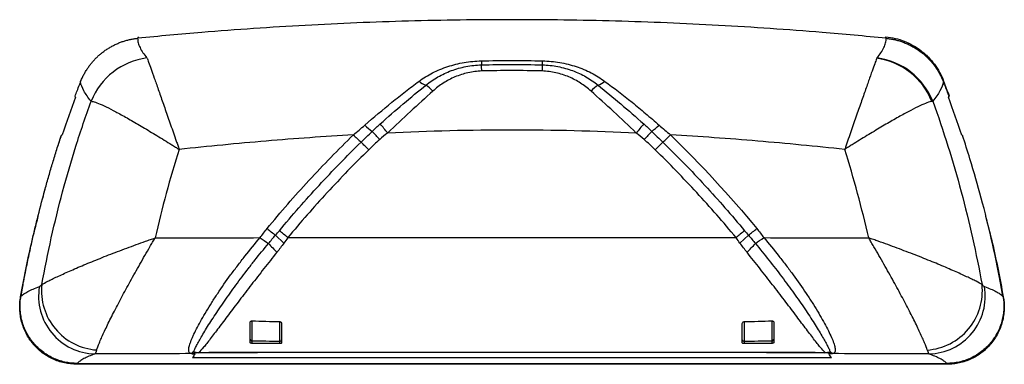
# Paper-space layout '_Top' of a CAD drawing. Header units: millimetres. Extents: x 11 to 183, y -133 to -73.
import ezdxf

# ---------------------------------------------------------------- set-up
doc = ezdxf.new("R2010")
doc.units = ezdxf.units.MM

psp = doc.layouts.new('_Top')

# ---------------------------------------------------------------- linework, layer by layer
at = {"color": 7, "linetype": 'Continuous', "lineweight": 25}
for p, q in [((162.65, -76.16), (162.63, -76.16)), ((172.64, -83.81), (172.63, -83.79)), ((18.01, -94.66), (18.45, -93.19)), ((180.05, -107.19), (180.04, -107.15)), ((55.92, -110.54), (57.39, -111.93)), ((137.08, -111.93), (138.55, -110.54)), ((11.44, -121.18), (11.44, -121.2)), ((183.03, -121.2), (183.03, -121.18)), ((51.78, -129), (56.68, -129.06)), ((137.79, -129.06), (142.69, -129)), ((173.26, -133.08), (21.21, -133.08)), ((21.27, -132.92), (173.21, -132.92))]:
    psp.add_line(p, q, dxfattribs=at)
at = {"color": 8, "linetype": 'Continuous', "lineweight": 25}
for p, q in [((51.78, -129.02), (51.78, -128.98)), ((51.79, -129), (51.79, -129.42)), ((142.69, -129.02), (142.69, -128.98)), ((142.69, -129.42), (142.69, -129)), ((56.68, -129.08), (56.68, -129.04)), ((56.69, -129.47), (56.69, -129.08)), ((137.79, -129.08), (137.79, -129.04)), ((137.79, -129.08), (137.79, -129.47))]:
    psp.add_line(p, q, dxfattribs=at)
at = {"color": 7, "linetype": 'Continuous', "lineweight": 25, "flags": 128}
for points in [[(14.41, -107.22), (14.41, -107.24), (14.41, -107.26)], [(11.38, -121.29), (11.4, -121.26), (11.41, -121.23), (11.44, -121.18)], [(183.03, -121.18), (183.04, -121.21), (183.06, -121.23), (183.09, -121.29)]]:
    psp.add_lwpolyline(points, dxfattribs=at)
at = {"color": 7, "linetype": 'Continuous', "lineweight": 25}
for centre, radius, start, end in [((35, -91.68), 12.18, 97.3433, 158.1423), ((119.88, -78.88), 28.02, 182.5027, 183.931), ((30.56, -83.82), 61.43, 1.8145, 2.813), ((163.91, -83.82), 61.44, 177.1871, 178.1855), ((74.59, -78.88), 28.03, 356.0692, 357.4974), ((159.29, -91.74), 12.21, 21.954, 82.0653), ((159.47, -91.68), 12.18, 21.8531, 82.6569), ((84.05, -79.6), 5.09, 233.119, 248.6061), ((110.42, -79.6), 5.09, 291.3938, 306.8809), ((78.58, -89.81), 6.55, 42.4518, 56.5481), ((115.89, -89.81), 6.55, 123.4518, 137.5481), ((135.63, -81.29), 38.29, 352.4529, 352.6635), ((39.81, -120.16), 45.03, 37.5649, 40.1856), ((154.66, -120.16), 45.03, 139.8143, 142.435), ((86.22, -75.06), 21.93, 227.8967, 232.3086), ((41.14, -122.99), 44.02, 41.4549, 43.9843), ((153.34, -122.99), 44.02, 136.0157, 138.545), ((108.25, -75.06), 21.93, 307.6913, 312.1032), ((98.85, -63.81), 41.39, 224.8833, 227.4513), ((39.99, -127.09), 45.03, 44.312, 46.711), ((154.49, -127.09), 45.03, 133.2889, 135.6879), ((95.62, -63.81), 41.39, 312.5487, 315.1166), ((109.87, -41.1), 87.94, 230.9361, 232.1539), ((-4.3, -185.54), 97.22, 50.0932, 51.2195), ((198.77, -185.54), 97.22, 128.7805, 129.9068), ((84.6, -41.1), 87.94, 307.8461, 309.064), ((105.48, -36.57), 90.92, 234.9223, 236.0401), ((88.99, -36.57), 90.91, 303.9599, 305.0777), ((94.15, -75.86), 53.49, 222.4774, 224.7599), ((100.33, -75.86), 53.49, 315.2401, 317.5226), ((24.59, -121.2), 10.07, 170.3112, 268.6734), ((25.39, -120.24), 10.36, 173.9799, 265.971), ((169.08, -120.25), 10.36, 274.0227, 6.0267), ((169.88, -121.21), 10.06, 271.268, 9.7467), ((51.79, -128.72), 0.3, 180, 269.241), ((51.77, -128.7), 0.284, 183.7518, 272.7451), ((56.69, -128.78), 0.3, 269.3369, 0), ((56.7, -128.76), 0.285, 266.2082, 356.2802), ((137.79, -128.78), 0.3, 180, 270.6654), ((137.77, -128.76), 0.285, 183.7278, 273.7995), ((142.69, -128.72), 0.3, 270.7615, 0), ((142.7, -128.7), 0.283, 267.2502, 356.2401), ((42.69, -127.12), 3.9, 254.469, 267.5925), ((42.67, -128.12), 2.94, 249.5776, 267.435), ((42.71, -130.98), 0.184, 190.48, 204.4722), ((151.8, -128.12), 2.94, 272.565, 290.4225), ((151.77, -130.98), 0.184, 335.5277, 349.5201), ((151.78, -127.12), 3.9, 272.4076, 285.5311), ((-52.46, -101.04), 80.33, 336.4994, 336.6223), ((246.74, -100.79), 80.25, 203.5998, 203.723)]:
    psp.add_arc(centre, radius, start, end, dxfattribs=at)
for points, knots in [([(162.63, -76.16), (158.88, -75.79), (149.06, -74.9), (133.33, -73.82), (115.34, -73.09), (103.3, -72.92), (97.24, -72.92), (91.17, -72.92), (79.13, -73.09), (61.14, -73.82), (45.41, -74.9), (35.59, -75.79), (31.84, -76.16)], [0.677023, 0.677023, 0.677023, 0.677023, 0.7029325, 0.7453707, 0.7878089, 0.8302471, 0.8302471, 0.8302471, 0.8726854, 0.9151236, 0.9575618, 0.9834713, 0.9834713, 0.9834713, 0.9834713]), ([(21.84, -83.79), (21.88, -83.68), (21.97, -83.46), (22.11, -83.14), (22.26, -82.83), (22.41, -82.53), (22.58, -82.23), (22.74, -81.94), (22.92, -81.66), (23.1, -81.38), (23.28, -81.12), (23.47, -80.86), (23.66, -80.61), (23.86, -80.37), (24.06, -80.14), (24.27, -79.92), (24.47, -79.7), (24.68, -79.49), (24.9, -79.29), (25.11, -79.1), (25.32, -78.91), (25.54, -78.73), (25.87, -78.48), (26.31, -78.16), (26.88, -77.8), (27.47, -77.47), (28.07, -77.17), (28.68, -76.92), (29.3, -76.69), (29.93, -76.51), (30.56, -76.36), (31.19, -76.24), (31.61, -76.19), (31.82, -76.16)], [0, 0, 0, 0, 0.026777, 0.053264, 0.079458, 0.10536, 0.130969, 0.156285, 0.181308, 0.206037, 0.230471, 0.254611, 0.278455, 0.302004, 0.325257, 0.348214, 0.370874, 0.393238, 0.415304, 0.437072, 0.458543, 0.479715, 0.500589, 0.552291, 0.603606, 0.654533, 0.70507, 0.755214, 0.804965, 0.854321, 0.90328, 0.95184, 1, 1, 1, 1]), ([(31.82, -76.16), (31.83, -76.29), (31.84, -76.42), (31.87, -76.69), (31.9, -76.82), (32, -77.23), (32.11, -77.51), (32.51, -78.37), (32.91, -78.97), (33.44, -79.6)], [0, 0, 0, 0, 0.125, 0.125, 0.25, 0.25, 0.5, 0.5, 1, 1, 1, 1]), ([(31.94, -75.91), (31.92, -75.94), (31.91, -75.98), (31.9, -76.01), (31.89, -76.04), (31.88, -76.06), (31.87, -76.08), (31.86, -76.1), (31.86, -76.13), (31.85, -76.15), (31.85, -76.15), (31.84, -76.16), (31.84, -76.16)], [0, 0, 0, 0, 0.001001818, 0.001001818, 0.001001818, 0.001639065, 0.001639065, 0.001639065, 0.002276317, 0.002276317, 0.002276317, 0.002415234, 0.002415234, 0.002415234, 0.002415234]), ([(161.02, -79.6), (161.55, -78.97), (161.95, -78.37), (162.36, -77.51), (162.46, -77.23), (162.57, -76.82), (162.6, -76.69), (162.63, -76.42), (162.64, -76.29), (162.65, -76.16)], [0, 0, 0, 0, 0.5, 0.5, 0.75, 0.75, 0.875, 0.875, 1, 1, 1, 1]), ([(162.63, -76.16), (162.62, -76.14), (162.61, -76.12), (162.61, -76.1), (162.6, -76.08), (162.59, -76.06), (162.58, -76.04), (162.57, -75.99), (162.55, -75.95), (162.54, -75.91)], [0, 0, 0, 0, 0.000604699, 0.000604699, 0.000604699, 0.001209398, 0.001209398, 0.001209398, 0.002415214, 0.002415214, 0.002415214, 0.002415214]), ([(162.54, -75.91), (163.66, -76.01), (164.74, -76.27), (166.31, -76.88), (166.82, -77.12), (167.79, -77.67), (168.26, -77.98), (168.92, -78.48), (169.14, -78.66), (169.56, -79.03), (169.76, -79.22), (170.36, -79.82), (170.72, -80.25), (171.38, -81.14), (171.69, -81.61), (172.23, -82.59), (172.46, -83.11), (172.66, -83.63)], [0, 0, 0, 0, 0.25, 0.25, 0.375, 0.375, 0.5, 0.5, 0.5625, 0.5625, 0.625, 0.625, 0.75, 0.75, 0.875, 0.875, 1, 1, 1, 1]), ([(162.65, -76.16), (162.77, -76.18), (163, -76.2), (163.35, -76.26), (163.71, -76.32), (164.06, -76.39), (164.41, -76.47), (164.76, -76.57), (165.11, -76.68), (165.45, -76.79), (165.79, -76.92), (166.14, -77.06), (166.47, -77.21), (166.81, -77.37), (167.14, -77.54), (167.47, -77.73), (167.79, -77.92), (168.11, -78.13), (168.42, -78.34), (168.76, -78.6), (169.14, -78.9), (169.55, -79.26), (169.95, -79.65), (170.35, -80.07), (170.73, -80.51), (171.1, -80.98), (171.45, -81.49), (171.78, -82.02), (172.09, -82.58), (172.38, -83.17), (172.55, -83.58), (172.63, -83.79)], [0, 0, 0, 0, 0.026772, 0.053667, 0.080686, 0.107827, 0.135091, 0.162477, 0.189985, 0.217615, 0.245367, 0.273239, 0.301233, 0.329347, 0.357581, 0.385936, 0.414409, 0.443003, 0.471715, 0.500545, 0.540606, 0.581743, 0.623953, 0.667235, 0.711586, 0.757004, 0.803486, 0.85103, 0.899632, 0.94929, 1, 1, 1, 1]), ([(33.49, -79.64), (33.55, -79.8), (33.63, -80.04), (33.86, -80.67), (34, -81.06), (34.33, -82), (34.52, -82.53), (34.84, -83.42), (34.95, -83.73), (35.18, -84.39), (35.3, -84.74), (35.68, -85.81), (35.95, -86.57), (36.37, -87.78), (36.52, -88.19), (36.81, -89.04), (36.97, -89.48), (37.43, -90.81), (37.75, -91.73), (38.25, -93.15), (38.41, -93.63), (38.66, -94.35), (38.75, -94.59), (38.87, -94.95), (38.92, -95.07), (39, -95.32), (39.04, -95.44), (39.09, -95.56)], [0, 0, 0, 0, 0.125, 0.125, 0.25, 0.25, 0.375, 0.375, 0.4375, 0.4375, 0.5, 0.5, 0.625, 0.625, 0.6875, 0.6875, 0.75, 0.75, 0.875, 0.875, 0.9375, 0.9375, 0.96875, 0.96875, 0.984375, 0.984375, 1, 1, 1, 1]), ([(80.99, -83.68), (81.37, -83.4), (81.76, -83.13), (82.55, -82.64), (82.96, -82.41), (84.21, -81.77), (85.09, -81.41), (86.94, -80.8), (87.89, -80.56), (89.37, -80.31), (89.87, -80.25), (90.87, -80.15), (91.38, -80.12), (91.88, -80.11)], [0, 0, 0, 0, 0.125, 0.125, 0.25, 0.25, 0.5, 0.5, 0.75, 0.75, 0.875, 0.875, 1, 1, 1, 1]), ([(82.19, -84.34), (82.86, -83.81), (83.56, -83.33), (84.67, -82.7), (85.05, -82.5), (85.83, -82.13), (86.24, -81.96), (87.48, -81.51), (88.32, -81.27), (89.64, -81.02), (90.09, -80.95), (91, -80.85), (91.46, -80.82), (91.92, -80.8)], [0, 0, 0, 0, 0.25, 0.25, 0.375, 0.375, 0.5, 0.5, 0.75, 0.75, 0.875, 0.875, 1, 1, 1, 1]), ([(102.55, -80.8), (103.47, -80.83), (104.37, -80.93), (105.7, -81.18), (106.14, -81.29), (107, -81.53), (107.42, -81.66), (108.64, -82.12), (109.42, -82.48), (110.54, -83.11), (110.9, -83.34), (111.61, -83.82), (111.95, -84.07), (112.28, -84.34)], [0, 0, 0, 0, 0.25, 0.25, 0.375, 0.375, 0.5, 0.5, 0.75, 0.75, 0.875, 0.875, 1, 1, 1, 1]), ([(102.59, -80.11), (103.6, -80.13), (104.6, -80.23), (106.08, -80.48), (106.56, -80.58), (107.52, -80.82), (107.99, -80.95), (109.36, -81.4), (110.24, -81.76), (111.93, -82.63), (112.72, -83.12), (113.48, -83.68)], [0, 0, 0, 0, 0.25, 0.25, 0.375, 0.375, 0.5, 0.5, 0.75, 0.75, 1, 1, 1, 1]), ([(160.98, -79.64), (160.92, -79.8), (160.83, -80.04), (160.6, -80.67), (160.46, -81.06), (160.13, -82), (159.94, -82.53), (159.62, -83.42), (159.51, -83.73), (159.28, -84.39), (159.16, -84.74), (158.78, -85.81), (158.52, -86.57), (158.09, -87.78), (157.95, -88.19), (157.65, -89.04), (157.5, -89.48), (157.03, -90.81), (156.71, -91.73), (156.22, -93.15), (156.05, -93.63), (155.8, -94.35), (155.71, -94.59), (155.59, -94.95), (155.55, -95.07), (155.46, -95.32), (155.42, -95.44), (155.38, -95.56)], [0, 0, 0, 0, 0.125, 0.125, 0.25, 0.25, 0.375, 0.375, 0.4375, 0.4375, 0.5, 0.5, 0.625, 0.625, 0.6875, 0.6875, 0.75, 0.75, 0.875, 0.875, 0.9375, 0.9375, 0.96875, 0.96875, 0.984375, 0.984375, 1, 1, 1, 1]), ([(91.97, -81.87), (91.14, -81.9), (90.34, -82), (89.16, -82.26), (88.78, -82.37), (88.02, -82.62), (87.64, -82.76), (86.56, -83.22), (85.88, -83.58), (84.59, -84.41), (83.99, -84.87), (83.41, -85.39)], [0, 0, 0, 0, 0.25, 0.25, 0.375, 0.375, 0.5, 0.5, 0.75, 0.75, 1, 1, 1, 1]), ([(111.06, -85.39), (110.48, -84.87), (109.87, -84.41), (108.59, -83.58), (107.91, -83.22), (106.83, -82.76), (106.46, -82.62), (105.7, -82.37), (105.31, -82.26), (104.14, -82), (103.33, -81.9), (102.5, -81.87)], [0, 0, 0, 0, 0.25, 0.25, 0.5, 0.5, 0.625, 0.625, 0.75, 0.75, 1, 1, 1, 1]), ([(20.9, -86.28), (21.01, -85.96), (21.26, -85.3), (21.52, -84.63), (21.65, -84.28)], [0, 0, 0, 0, 0.466689, 1, 1, 1, 1]), ([(21.83, -83.81), (21.83, -83.79), (21.83, -83.78), (21.83, -83.76), (21.83, -83.75), (21.82, -83.73), (21.82, -83.72), (21.82, -83.69), (21.81, -83.66), (21.81, -83.63)], [0, 0, 0, 0, 0.000604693, 0.000604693, 0.000604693, 0.001209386, 0.001209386, 0.001209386, 0.002406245, 0.002406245, 0.002406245, 0.002406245]), ([(23.69, -87.14), (23.17, -86.5), (22.75, -85.91), (22.13, -84.79), (21.93, -84.27), (21.84, -83.79)], [0, 0, 0, 0, 0.5, 0.5, 1, 1, 1, 1]), ([(71.52, -91.33), (73.08, -89.95), (74.67, -88.62), (77.05, -86.7), (77.84, -86.07), (79.42, -84.85), (80.21, -84.26), (80.99, -83.68)], [0, 0, 0, 0, 0.5, 0.5, 0.75, 0.75, 1, 1, 1, 1]), ([(113.48, -83.68), (115.04, -84.84), (116.63, -86.05), (119.01, -87.97), (119.8, -88.63), (121.38, -89.96), (122.17, -90.64), (122.96, -91.33)], [0, 0, 0, 0, 0.5, 0.5, 0.75, 0.75, 1, 1, 1, 1]), ([(172.63, -83.79), (172.54, -84.27), (172.33, -84.79), (171.71, -85.91), (171.3, -86.51), (170.77, -87.14)], [0, 0, 0, 0, 0.5, 0.5, 1, 1, 1, 1]), ([(172.66, -83.63), (172.66, -83.65), (172.66, -83.66), (172.66, -83.68), (172.65, -83.69), (172.65, -83.71), (172.65, -83.72), (172.65, -83.75), (172.64, -83.78), (172.64, -83.81)], [0, 0, 0, 0, 0.000604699, 0.000604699, 0.000604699, 0.001209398, 0.001209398, 0.001209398, 0.002406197, 0.002406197, 0.002406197, 0.002406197]), ([(172.66, -83.63), (172.82, -84.06), (173.14, -84.91), (173.45, -85.76), (173.61, -86.18)], [0, 0, 0, 0, 0.5000015, 1, 1, 1, 1]), ([(172.82, -84.29), (172.95, -84.62), (173.21, -85.3), (173.46, -85.98), (173.59, -86.32)], [0, 0, 0, 0, 0.492712, 1, 1, 1, 1]), ([(74.21, -91.11), (75.55, -89.91), (76.88, -88.75), (79.56, -86.48), (80.88, -85.39), (82.19, -84.34)], [0, 0, 0, 0, 0.5, 0.5, 1, 1, 1, 1]), ([(83.41, -85.39), (82.12, -86.55), (80.81, -87.74), (78.17, -90.18), (76.84, -91.43), (75.51, -92.71)], [0, 0, 0, 0, 0.5, 0.5, 1, 1, 1, 1]), ([(118.96, -92.71), (117.63, -91.43), (116.3, -90.18), (113.66, -87.74), (112.35, -86.55), (111.06, -85.39)], [0, 0, 0, 0, 0.5, 0.5, 1, 1, 1, 1]), ([(112.28, -84.34), (113.59, -85.39), (114.92, -86.49), (117.59, -88.75), (118.92, -89.91), (120.26, -91.11)], [0, 0, 0, 0, 0.5, 0.5, 1, 1, 1, 1]), ([(15.09, -119.16), (15.58, -116.43), (16.14, -113.71), (17.35, -108.31), (18.01, -105.62), (19.44, -100.27), (20.22, -97.62), (21.87, -92.35), (22.76, -89.74), (23.69, -87.14)], [0, 0, 0, 0, 0.25, 0.25, 0.5, 0.5, 0.75, 0.75, 1, 1, 1, 1]), ([(23.85, -87.17), (24.07, -87.21), (24.35, -87.29), (25.05, -87.55), (25.47, -87.73), (26.43, -88.18), (26.96, -88.45), (27.83, -88.9), (28.14, -89.06), (28.77, -89.41), (29.11, -89.59), (30.13, -90.16), (30.85, -90.57), (31.98, -91.23), (32.36, -91.45), (33.15, -91.92), (33.55, -92.16), (34.78, -92.9), (35.62, -93.41), (36.91, -94.21), (37.34, -94.47), (37.99, -94.88), (38.21, -95.01), (38.54, -95.22), (38.65, -95.29), (38.87, -95.42), (38.98, -95.49), (39.09, -95.56)], [0, 0, 0, 0, 0.125, 0.125, 0.25, 0.25, 0.375, 0.375, 0.4375, 0.4375, 0.5, 0.5, 0.625, 0.625, 0.6875, 0.6875, 0.75, 0.75, 0.875, 0.875, 0.9375, 0.9375, 0.96875, 0.96875, 0.984375, 0.984375, 1, 1, 1, 1]), ([(170.62, -87.17), (170.4, -87.21), (170.11, -87.29), (169.41, -87.55), (169, -87.73), (168.04, -88.18), (167.51, -88.45), (166.63, -88.9), (166.32, -89.06), (165.69, -89.41), (165.36, -89.59), (164.33, -90.16), (163.62, -90.57), (162.49, -91.23), (162.1, -91.45), (161.31, -91.92), (160.91, -92.16), (159.68, -92.9), (158.84, -93.41), (157.55, -94.21), (157.12, -94.47), (156.47, -94.88), (156.25, -95.01), (155.92, -95.22), (155.82, -95.29), (155.6, -95.42), (155.49, -95.49), (155.38, -95.56)], [0, 0, 0, 0, 0.125, 0.125, 0.25, 0.25, 0.375, 0.375, 0.4375, 0.4375, 0.5, 0.5, 0.625, 0.625, 0.6875, 0.6875, 0.75, 0.75, 0.875, 0.875, 0.9375, 0.9375, 0.96875, 0.96875, 0.984375, 0.984375, 1, 1, 1, 1]), ([(170.77, -87.14), (172.64, -92.33), (174.3, -97.6), (176.45, -105.61), (177.11, -108.31), (178.32, -113.71), (178.88, -116.43), (179.38, -119.16)], [0, 0, 0, 0, 0.5, 0.5, 0.75, 0.75, 1, 1, 1, 1]), ([(118.96, -92.71), (111.73, -92.37), (104.49, -92.18), (89.98, -92.18), (82.74, -92.37), (75.51, -92.71)], [0, 0, 0, 0, 0.5, 0.5, 1, 1, 1, 1]), ([(11.44, -121.18), (11.53, -120.71), (11.67, -119.88), (11.88, -118.78), (12.03, -117.99), (12.29, -116.63), (12.71, -114.59), (13.29, -111.93), (13.87, -109.44), (14.63, -106.34), (15.44, -103.25), (16.31, -100.17), (16.99, -97.88), (17.7, -95.59), (18.21, -93.99), (18.49, -93.16), (18.51, -93.08)], [0, 0, 0, 0, 0.0491395, 0.0875601, 0.1152606, 0.1322408, 0.2314097, 0.330563, 0.4132026, 0.4958537, 0.6611484, 0.7437994, 0.8264089, 0.9090425, 0.9916907, 1, 1, 1, 1]), ([(18.51, -93.08), (18.51, -93.09), (18.5, -93.1), (18.5, -93.11), (18.49, -93.12), (18.49, -93.13), (18.48, -93.14), (18.48, -93.14), (18.47, -93.15), (18.47, -93.16), (18.46, -93.17), (18.46, -93.18), (18.45, -93.19)], [0.00973555, 0.00973555, 0.00973555, 0.00973555, 0.01034629, 0.01034629, 0.01034629, 0.010957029, 0.010957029, 0.010957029, 0.011567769, 0.011567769, 0.011567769, 0.012137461, 0.012137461, 0.012137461, 0.012137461]), ([(69.52, -93.02), (64.44, -93.32), (59.37, -93.68), (49.22, -94.54), (44.15, -95.02), (39.09, -95.56)], [0, 0, 0, 0, 0.5, 0.5, 1, 1, 1, 1]), ([(54.45, -109.38), (56.81, -106.52), (59.25, -103.72), (64.28, -98.26), (66.87, -95.61), (69.52, -93.02)], [0, 0, 0, 0, 0.5, 0.5, 1, 1, 1, 1]), ([(56.59, -109.75), (58.84, -107.05), (61.15, -104.41), (65.91, -99.26), (68.35, -96.75), (70.86, -94.31)], [0, 0, 0, 0, 0.5, 0.5, 1, 1, 1, 1]), ([(123.61, -94.31), (126.12, -96.75), (128.57, -99.27), (133.32, -104.42), (135.63, -107.05), (137.88, -109.75)], [0, 0, 0, 0, 0.5, 0.5, 1, 1, 1, 1]), ([(155.38, -95.56), (150.31, -95.02), (145.25, -94.54), (135.1, -93.68), (130.03, -93.32), (124.95, -93.02)], [0, 0, 0, 0, 0.5, 0.5, 1, 1, 1, 1]), ([(183.03, -121.18), (182.87, -120.3), (182.28, -117.04), (181.1, -111.37), (179.9, -106.51), (179.24, -104.05), (178.64, -101.83), (177.6, -98.2), (176.42, -94.49), (175.97, -93.13)], [0.55997246, 0.55997246, 0.55997246, 0.55997246, 0.56614653, 0.58298661, 0.59982668, 0.59982668, 0.59982668, 0.61499358, 0.6238311, 0.6238311, 0.6238311, 0.6238311]), ([(39.09, -95.56), (38.28, -98.1), (37.53, -100.66), (36.13, -105.82), (35.49, -108.41), (34.89, -111.02)], [0, 0, 0, 0, 0.5, 0.5, 1, 1, 1, 1]), ([(72.21, -95.63), (69.72, -98.06), (67.3, -100.55), (62.59, -105.66), (60.29, -108.28), (58.07, -110.96)], [0, 0, 0, 0, 0.5, 0.5, 1, 1, 1, 1]), ([(136.4, -110.96), (134.18, -108.28), (131.88, -105.66), (127.17, -100.55), (124.75, -98.06), (122.26, -95.63)], [0, 0, 0, 0, 0.5, 0.5, 1, 1, 1, 1]), ([(159.57, -111.02), (158.98, -108.41), (158.33, -105.81), (156.93, -100.66), (156.18, -98.1), (155.38, -95.56)], [0, 0, 0, 0, 0.5, 0.5, 1, 1, 1, 1]), ([(15.26, -104.08), (15.39, -103.53), (15.53, -102.93), (15.7, -102.33), (15.72, -102.28)], [0, 0, 0, 0, 0.905031, 1, 1, 1, 1]), ([(11.38, -121.29), (11.98, -118.12), (12.86, -113.42), (14.07, -108.78), (14.46, -107.27)], [0, 0, 0, 0, 0.673157, 1, 1, 1, 1]), ([(180, -107.2), (180.4, -108.74), (181.6, -113.4), (182.49, -118.13), (183.09, -121.29)], [0, 0, 0, 0, 0.331287, 1, 1, 1, 1]), ([(15.09, -119.16), (15.33, -119), (15.68, -118.81), (16.35, -118.46), (16.6, -118.34), (17.16, -118.07), (17.46, -117.93), (18.41, -117.48), (19.12, -117.16), (20.3, -116.65), (20.71, -116.47), (21.56, -116.1), (22, -115.92), (23.35, -115.36), (24.29, -114.97), (26.24, -114.19), (27.26, -113.8), (29.38, -112.99), (30.46, -112.59), (32.11, -111.99), (32.66, -111.79), (33.49, -111.5), (33.77, -111.4), (34.19, -111.26), (34.33, -111.21), (34.61, -111.11), (34.75, -111.07), (34.89, -111.02)], [0, 0, 0, 0, 0.125, 0.125, 0.1875, 0.1875, 0.25, 0.25, 0.375, 0.375, 0.4375, 0.4375, 0.5, 0.5, 0.625, 0.625, 0.75, 0.75, 0.875, 0.875, 0.9375, 0.9375, 0.96875, 0.96875, 0.984375, 0.984375, 1, 1, 1, 1]), ([(24.66, -130.58), (24.76, -130.26), (24.92, -129.83), (25.24, -129.07), (25.36, -128.79), (25.62, -128.19), (25.77, -127.87), (26.24, -126.87), (26.6, -126.13), (27.19, -124.94), (27.4, -124.52), (27.84, -123.67), (28.06, -123.23), (28.76, -121.9), (29.24, -120.99), (30.01, -119.57), (30.28, -119.09), (30.81, -118.11), (31.09, -117.61), (31.93, -116.11), (32.51, -115.1), (33.39, -113.57), (33.69, -113.06), (34.13, -112.29), (34.28, -112.04), (34.51, -111.65), (34.59, -111.53), (34.74, -111.27), (34.81, -111.14), (34.89, -111.02)], [0, 0, 0, 0, 0.125, 0.125, 0.1875, 0.1875, 0.25, 0.25, 0.375, 0.375, 0.4375, 0.4375, 0.5, 0.5, 0.625, 0.625, 0.6875, 0.6875, 0.75, 0.75, 0.875, 0.875, 0.9375, 0.9375, 0.96875, 0.96875, 0.984375, 0.984375, 1, 1, 1, 1]), ([(41.25, -131.22), (41.13, -131.2), (41.05, -131.16), (40.93, -131.08), (40.88, -131.03), (40.81, -130.9), (40.78, -130.83), (40.76, -130.67), (40.75, -130.58), (40.77, -130.28), (40.81, -130.05), (40.96, -129.52), (41.06, -129.22), (41.26, -128.73), (41.33, -128.56), (41.48, -128.2), (41.57, -128.01), (41.84, -127.43), (42.04, -127.02), (42.71, -125.74), (43.24, -124.81), (44.14, -123.31), (44.46, -122.8), (45.12, -121.77), (45.46, -121.24), (46.53, -119.65), (47.28, -118.58), (48.48, -116.93), (48.9, -116.38), (49.73, -115.29), (50.15, -114.74), (51.44, -113.12), (52.32, -112.04), (53.23, -110.97)], [0, 0, 0, 0, 0.03125, 0.03125, 0.0625, 0.0625, 0.09375, 0.09375, 0.125, 0.125, 0.1875, 0.1875, 0.25, 0.25, 0.28125, 0.28125, 0.3125, 0.3125, 0.375, 0.375, 0.5, 0.5, 0.5625, 0.5625, 0.625, 0.625, 0.75, 0.75, 0.8125, 0.8125, 0.875, 0.875, 1, 1, 1, 1]), ([(58.07, -110.96), (71.12, -110.94), (84.18, -110.93), (110.29, -110.93), (123.35, -110.94), (136.4, -110.96)], [0, 0, 0, 0, 0.5, 0.5, 1, 1, 1, 1]), ([(141.24, -110.97), (142.15, -112.04), (143.03, -113.11), (144.32, -114.75), (144.75, -115.3), (145.58, -116.39), (145.99, -116.93), (147.17, -118.56), (147.93, -119.63), (149, -121.23), (149.34, -121.76), (150, -122.79), (150.32, -123.3), (150.92, -124.3), (151.2, -124.78), (151.73, -125.71), (151.98, -126.16), (152.43, -127.02), (152.63, -127.43), (152.99, -128.2), (153.15, -128.56), (153.41, -129.22), (153.51, -129.52), (153.66, -130.05), (153.71, -130.29), (153.72, -130.69), (153.7, -130.85), (153.59, -131.03), (153.54, -131.08), (153.42, -131.16), (153.34, -131.2), (153.22, -131.22)], [0, 0, 0, 0, 0.125, 0.125, 0.1875, 0.1875, 0.25, 0.25, 0.375, 0.375, 0.4375, 0.4375, 0.5, 0.5, 0.5625, 0.5625, 0.625, 0.625, 0.6875, 0.6875, 0.75, 0.75, 0.8125, 0.8125, 0.875, 0.875, 0.9375, 0.9375, 0.96875, 0.96875, 1, 1, 1, 1]), ([(169.8, -130.58), (169.7, -130.26), (169.54, -129.84), (169.23, -129.07), (169.11, -128.79), (168.84, -128.19), (168.69, -127.87), (168.22, -126.87), (167.87, -126.13), (167.27, -124.94), (167.06, -124.52), (166.63, -123.67), (166.4, -123.24), (165.71, -121.91), (165.22, -120.99), (164.45, -119.57), (164.19, -119.09), (163.65, -118.11), (163.38, -117.62), (162.53, -116.11), (161.96, -115.1), (161.07, -113.57), (160.78, -113.06), (160.33, -112.29), (160.18, -112.04), (159.95, -111.65), (159.88, -111.53), (159.73, -111.27), (159.65, -111.14), (159.57, -111.02)], [0, 0, 0, 0, 0.125, 0.125, 0.1875, 0.1875, 0.25, 0.25, 0.375, 0.375, 0.4375, 0.4375, 0.5, 0.5, 0.625, 0.625, 0.6875, 0.6875, 0.75, 0.75, 0.875, 0.875, 0.9375, 0.9375, 0.96875, 0.96875, 0.984375, 0.984375, 1, 1, 1, 1]), ([(179.38, -119.16), (179.14, -119), (178.79, -118.81), (178.11, -118.46), (177.86, -118.34), (177.31, -118.07), (177.01, -117.93), (176.05, -117.48), (175.34, -117.16), (174.16, -116.65), (173.75, -116.47), (172.9, -116.1), (172.46, -115.92), (171.12, -115.36), (170.18, -114.97), (168.22, -114.19), (167.2, -113.8), (165.08, -112.99), (164, -112.59), (162.36, -111.99), (161.8, -111.79), (160.97, -111.5), (160.69, -111.4), (160.27, -111.26), (160.13, -111.21), (159.85, -111.11), (159.71, -111.07), (159.57, -111.02)], [0, 0, 0, 0, 0.125, 0.125, 0.1875, 0.1875, 0.25, 0.25, 0.375, 0.375, 0.4375, 0.4375, 0.5, 0.5, 0.625, 0.625, 0.75, 0.75, 0.875, 0.875, 0.9375, 0.9375, 0.96875, 0.96875, 0.984375, 0.984375, 1, 1, 1, 1]), ([(41.64, -130.87), (41.68, -130.75), (41.75, -130.59), (41.91, -130.23), (42.01, -130.02), (42.26, -129.55), (42.4, -129.29), (42.72, -128.72), (42.89, -128.41), (43.47, -127.43), (43.92, -126.71), (44.67, -125.52), (44.94, -125.11), (45.49, -124.27), (45.78, -123.84), (46.37, -122.96), (46.68, -122.51), (47.32, -121.6), (47.65, -121.13), (48.65, -119.72), (49.35, -118.77), (50.44, -117.33), (50.81, -116.84), (51.56, -115.87), (51.94, -115.38), (53.1, -113.92), (53.89, -112.95), (54.69, -111.98)], [0, 0, 0, 0, 0.0625, 0.0625, 0.125, 0.125, 0.1875, 0.1875, 0.25, 0.25, 0.375, 0.375, 0.4375, 0.4375, 0.5, 0.5, 0.5625, 0.5625, 0.625, 0.625, 0.75, 0.75, 0.8125, 0.8125, 0.875, 0.875, 1, 1, 1, 1]), ([(56.16, -113.52), (55.39, -114.48), (54.63, -115.43), (53.15, -117.32), (52.42, -118.25), (51.36, -119.63), (51, -120.09), (50.31, -121), (49.96, -121.45), (48.96, -122.76), (48.32, -123.61), (47.41, -124.82), (47.12, -125.21), (46.54, -125.97), (46.26, -126.35), (45.45, -127.42), (44.96, -128.06), (44.3, -128.92), (44.09, -129.19), (43.7, -129.69), (43.52, -129.91), (43.02, -130.51), (42.75, -130.82), (42.52, -131.01)], [0, 0, 0, 0, 0.125, 0.125, 0.25, 0.25, 0.3125, 0.3125, 0.375, 0.375, 0.5, 0.5, 0.5625, 0.5625, 0.625, 0.625, 0.75, 0.75, 0.8125, 0.8125, 0.875, 0.875, 1, 1, 1, 1]), ([(151.95, -131.01), (151.73, -130.82), (151.45, -130.51), (150.95, -129.91), (150.77, -129.68), (150.38, -129.19), (150.17, -128.92), (149.73, -128.35), (149.5, -128.04), (149.01, -127.4), (148.75, -127.06), (147.94, -125.99), (147.37, -125.22), (146.15, -123.61), (145.51, -122.77), (144.17, -121), (143.47, -120.1), (142.06, -118.26), (141.33, -117.33), (139.84, -115.44), (139.08, -114.48), (138.31, -113.52)], [0, 0, 0, 0, 0.125, 0.125, 0.1875, 0.1875, 0.25, 0.25, 0.3125, 0.3125, 0.375, 0.375, 0.5, 0.5, 0.625, 0.625, 0.75, 0.75, 0.875, 0.875, 1, 1, 1, 1]), ([(139.78, -111.98), (140.58, -112.95), (141.37, -113.92), (142.91, -115.87), (143.67, -116.85), (145.13, -118.78), (145.82, -119.73), (146.82, -121.12), (147.15, -121.59), (147.78, -122.5), (148.09, -122.95), (149, -124.28), (149.55, -125.12), (150.3, -126.3), (150.53, -126.68), (150.98, -127.41), (151.19, -127.76), (151.77, -128.74), (152.09, -129.31), (152.45, -130.01), (152.56, -130.22), (152.72, -130.59), (152.79, -130.75), (152.83, -130.87)], [0, 0, 0, 0, 0.125, 0.125, 0.25, 0.25, 0.375, 0.375, 0.4375, 0.4375, 0.5, 0.5, 0.625, 0.625, 0.6875, 0.6875, 0.75, 0.75, 0.875, 0.875, 0.9375, 0.9375, 1, 1, 1, 1]), ([(11.44, -121.2), (11.71, -120.93), (12.12, -120.65), (13.2, -120.08), (13.87, -119.79), (14.67, -119.5)], [0, 0, 0, 0, 0.5, 0.5, 1, 1, 1, 1]), ([(179.8, -119.5), (180.6, -119.79), (181.27, -120.08), (182.08, -120.51), (182.31, -120.65), (182.72, -120.93), (182.89, -121.06), (183.03, -121.2)], [0, 0, 0, 0, 0.5, 0.5, 0.75, 0.75, 1, 1, 1, 1]), ([(21.21, -133.08), (20.47, -133.08), (19.75, -133), (18.69, -132.76), (18.34, -132.66), (17.64, -132.42), (17.3, -132.29), (16.31, -131.82), (15.69, -131.45), (14.82, -130.78), (14.55, -130.54), (14.02, -130.03), (13.77, -129.76), (13.31, -129.21), (13.09, -128.92), (12.69, -128.31), (12.5, -127.99), (12, -127.02), (11.74, -126.34), (11.46, -125.28), (11.39, -124.92), (11.28, -124.2), (11.25, -123.84), (11.22, -123.11), (11.22, -122.75), (11.27, -122.02), (11.32, -121.65), (11.38, -121.29)], [0, 0, 0, 0, 0.125, 0.125, 0.1875, 0.1875, 0.25, 0.25, 0.375, 0.375, 0.4375, 0.4375, 0.5, 0.5, 0.5625, 0.5625, 0.625, 0.625, 0.75, 0.75, 0.8125, 0.8125, 0.875, 0.875, 0.9375, 0.9375, 1, 1, 1, 1]), ([(21.27, -132.92), (20.53, -132.92), (19.81, -132.84), (18.75, -132.61), (18.4, -132.51), (17.71, -132.27), (17.37, -132.14), (16.39, -131.68), (15.77, -131.3), (14.9, -130.64), (14.62, -130.4), (14.1, -129.9), (13.85, -129.63), (13.39, -129.08), (13.17, -128.79), (12.77, -128.18), (12.58, -127.87), (12.08, -126.9), (11.82, -126.23), (11.53, -125.17), (11.46, -124.81), (11.35, -124.1), (11.28, -123.38), (11.28, -122.65), (11.33, -121.93), (11.38, -121.56), (11.44, -121.2)], [0, 0, 0, 0, 0.125, 0.125, 0.1875, 0.1875, 0.25, 0.25, 0.375, 0.375, 0.4375, 0.4375, 0.5, 0.5, 0.5625, 0.5625, 0.625, 0.625, 0.75, 0.75, 0.8125, 0.8125, 0.875, 0.9375, 0.9375, 1, 1, 1, 1]), ([(183.03, -121.2), (183.16, -121.92), (183.21, -122.65), (183.16, -123.73), (183.12, -124.09), (183.01, -124.81), (182.94, -125.17), (182.66, -126.22), (182.4, -126.9), (181.89, -127.87), (181.71, -128.18), (181.3, -128.79), (181.09, -129.07), (180.62, -129.63), (180.38, -129.89), (179.85, -130.4), (179.57, -130.64), (178.71, -131.3), (178.09, -131.67), (177.1, -132.14), (176.76, -132.27), (176.07, -132.51), (175.38, -132.7), (174.66, -132.82), (173.94, -132.9), (173.57, -132.92), (173.21, -132.92)], [0, 0, 0, 0, 0.125, 0.125, 0.1875, 0.1875, 0.25, 0.25, 0.375, 0.375, 0.4375, 0.4375, 0.5, 0.5, 0.5625, 0.5625, 0.625, 0.625, 0.75, 0.75, 0.8125, 0.8125, 0.875, 0.9375, 0.9375, 1, 1, 1, 1]), ([(183.09, -121.29), (183.22, -122.01), (183.27, -122.74), (183.23, -123.83), (183.19, -124.19), (183.09, -124.92), (183.01, -125.28), (182.73, -126.33), (182.47, -127.01), (181.97, -127.99), (181.79, -128.3), (181.38, -128.91), (181.17, -129.2), (180.7, -129.76), (180.46, -130.02), (179.93, -130.53), (179.65, -130.77), (178.79, -131.44), (178.17, -131.82), (177.17, -132.29), (176.83, -132.42), (176.14, -132.66), (175.44, -132.86), (174.73, -132.98), (174, -133.06), (173.63, -133.08), (173.26, -133.08)], [0, 0, 0, 0, 0.125, 0.125, 0.1875, 0.1875, 0.25, 0.25, 0.375, 0.375, 0.4375, 0.4375, 0.5, 0.5, 0.5625, 0.5625, 0.625, 0.625, 0.75, 0.75, 0.8125, 0.8125, 0.875, 0.9375, 0.9375, 1, 1, 1, 1]), ([(51.49, -125.79), (51.49, -125.72), (51.51, -125.66), (51.58, -125.57), (51.61, -125.54), (51.69, -125.51), (51.74, -125.49), (51.79, -125.5)], [0, 0, 0, 0, 0.5, 0.5, 0.75, 0.75, 1, 1, 1, 1]), ([(142.69, -125.5), (142.73, -125.49), (142.78, -125.51), (142.86, -125.54), (142.89, -125.57), (142.96, -125.66), (142.99, -125.72), (142.99, -125.79)], [0, 0, 0, 0, 0.25, 0.25, 0.5, 0.5, 1, 1, 1, 1]), ([(51.49, -129.27), (51.49, -128.82), (51.49, -128.3), (51.49, -127.14), (51.49, -126.5), (51.49, -125.79)], [0, 0, 0, 0, 0.5, 0.5, 1, 1, 1, 1]), ([(56.69, -125.63), (56.73, -125.63), (56.78, -125.64), (56.86, -125.68), (56.89, -125.71), (56.96, -125.79), (56.99, -125.86), (56.99, -125.93)], [0, 0, 0, 0, 0.25, 0.25, 0.5, 0.5, 1, 1, 1, 1]), ([(56.99, -125.93), (56.99, -126.62), (56.99, -127.26), (56.99, -128.39), (56.99, -128.9), (56.99, -129.33)], [0, 0, 0, 0, 0.5, 0.5, 1, 1, 1, 1]), ([(137.49, -125.93), (137.49, -125.86), (137.51, -125.79), (137.58, -125.71), (137.61, -125.68), (137.69, -125.64), (137.74, -125.63), (137.79, -125.63)], [0, 0, 0, 0, 0.5, 0.5, 0.75, 0.75, 1, 1, 1, 1]), ([(137.49, -129.33), (137.49, -128.9), (137.49, -128.39), (137.49, -127.26), (137.49, -126.62), (137.49, -125.93)], [0, 0, 0, 0, 0.5, 0.5, 1, 1, 1, 1]), ([(142.99, -125.79), (142.99, -126.5), (142.99, -127.14), (142.99, -128.3), (142.99, -128.82), (142.99, -129.27)], [0, 0, 0, 0, 0.5, 0.5, 1, 1, 1, 1]), ([(51.78, -128.98), (52.6, -128.99), (53.42, -129), (54.24, -129.01), (55.05, -129.02), (55.87, -129.03), (56.68, -129.04)], [0, 0, 0, 0, 0.002456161, 0.002456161, 0.002456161, 0.004900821, 0.004900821, 0.004900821, 0.004900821]), ([(137.79, -129.04), (138.6, -129.03), (139.42, -129.02), (140.23, -129.01), (141.05, -129), (141.87, -128.99), (142.69, -128.98)], [0, 0, 0, 0, 0.00244464, 0.00244464, 0.00244464, 0.004900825, 0.004900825, 0.004900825, 0.004900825]), ([(51.79, -129.42), (51.7, -129.42), (51.62, -129.4), (51.51, -129.34), (51.49, -129.31), (51.49, -129.27)], [0, 0, 0, 0, 0.5, 0.5, 1, 1, 1, 1]), ([(56.99, -129.33), (56.99, -129.37), (56.96, -129.41), (56.85, -129.46), (56.77, -129.47), (56.69, -129.47)], [0, 0, 0, 0, 0.5, 0.5, 1, 1, 1, 1]), ([(137.79, -129.47), (137.7, -129.47), (137.62, -129.46), (137.51, -129.41), (137.49, -129.37), (137.49, -129.33)], [0, 0, 0, 0, 0.5, 0.5, 1, 1, 1, 1]), ([(142.99, -129.27), (142.99, -129.31), (142.96, -129.34), (142.85, -129.4), (142.77, -129.42), (142.69, -129.42)], [0, 0, 0, 0, 0.5, 0.5, 1, 1, 1, 1]), ([(24.36, -131.27), (23.59, -131.54), (22.95, -131.82), (22.18, -132.23), (21.95, -132.37), (21.56, -132.64), (21.4, -132.78), (21.27, -132.92)], [0, 0, 0, 0, 0.5, 0.5, 0.75, 0.75, 1, 1, 1, 1]), ([(41.64, -130.87), (41.53, -130.95), (41.44, -131.02), (41.3, -131.14), (41.25, -131.18), (41.25, -131.22)], [0, 0, 0, 0, 0.5, 0.5, 1, 1, 1, 1]), ([(42.54, -131.05), (42.29, -131.08), (42.05, -131.11), (41.72, -131.15), (41.61, -131.16), (41.41, -131.19), (41.32, -131.2), (41.25, -131.22)], [0, 0, 0, 0, 0.5, 0.5, 0.75, 0.75, 1, 1, 1, 1]), ([(41.25, -131.22), (41.29, -131.23), (41.35, -131.24), (41.49, -131.25), (41.54, -131.26), (41.67, -131.26), (41.75, -131.27), (41.83, -131.27)], [0, 0, 0, 0, 0.5, 0.5, 0.75, 0.75, 1, 1, 1, 1]), ([(41.83, -131.27), (41.76, -131.38), (41.62, -131.59), (41.49, -131.81), (41.42, -131.92)], [0, 0, 0, 0, 0.496141, 1, 1, 1, 1]), ([(42.52, -131.01), (60.76, -130.97), (79, -130.95), (115.48, -130.95), (133.71, -130.97), (151.95, -131.01)], [0, 0, 0, 0, 0.5, 0.5, 1, 1, 1, 1]), ([(151.93, -131.05), (133.71, -131.01), (115.47, -130.99), (79.01, -130.99), (60.77, -131.01), (42.54, -131.05)], [0, 0, 0, 0, 0.5, 0.5, 1, 1, 1, 1]), ([(153.22, -131.22), (153.15, -131.2), (153.06, -131.19), (152.86, -131.16), (152.76, -131.15), (152.43, -131.11), (152.18, -131.08), (151.93, -131.05)], [0, 0, 0, 0, 0.25, 0.25, 0.5, 0.5, 1, 1, 1, 1]), ([(153.22, -131.22), (153.18, -131.23), (153.12, -131.24), (152.99, -131.25), (152.93, -131.26), (152.8, -131.26), (152.73, -131.27), (152.64, -131.27)], [0, 0, 0, 0, 0.5, 0.5, 0.75, 0.75, 1, 1, 1, 1]), ([(153.05, -131.92), (152.98, -131.81), (152.85, -131.59), (152.71, -131.38), (152.64, -131.27)], [0, 0, 0, 0, 0.503868, 1, 1, 1, 1]), ([(152.83, -130.87), (152.94, -130.95), (153.03, -131.02), (153.14, -131.11), (153.17, -131.14), (153.21, -131.18), (153.22, -131.2), (153.22, -131.22)], [0, 0, 0, 0, 0.5, 0.5, 0.75, 0.75, 1, 1, 1, 1]), ([(173.21, -132.92), (173.07, -132.78), (172.91, -132.64), (172.52, -132.37), (172.29, -132.23), (171.51, -131.82), (170.87, -131.54), (170.1, -131.27)], [0, 0, 0, 0, 0.25, 0.25, 0.5, 0.5, 1, 1, 1, 1])]:
    psp.add_open_spline(points, degree=3, knots=knots, dxfattribs=at)
for points in [[(91.88, -80.11), (95.45, -80.02), (99.02, -80.02), (102.59, -80.11)], [(91.92, -80.8), (95.46, -80.71), (99.01, -80.71), (102.55, -80.8)], [(102.5, -81.87), (98.99, -81.78), (95.48, -81.78), (91.97, -81.87)], [(21.83, -83.81), (21.77, -83.96), (21.71, -84.12), (21.65, -84.28)], [(172.82, -84.29), (172.76, -84.13), (172.7, -83.97), (172.64, -83.81)], [(20.98, -86.42), (20.17, -88.6), (19.39, -90.8), (18.66, -93.02)], [(20.98, -86.42), (20.95, -86.37), (20.92, -86.32), (20.9, -86.28)], [(170.77, -87.14), (170.73, -87.15), (170.68, -87.16), (170.62, -87.17)], [(173.59, -86.32), (173.57, -86.37), (173.54, -86.42), (173.51, -86.46)], [(175.83, -93.07), (175.09, -90.85), (174.32, -88.65), (173.51, -86.46)], [(72.81, -92.42), (73.27, -91.97), (73.74, -91.53), (74.21, -91.11)], [(120.26, -91.11), (120.73, -91.53), (121.2, -91.97), (121.66, -92.42)], [(69.52, -93.02), (70.2, -92.47), (70.86, -91.91), (71.52, -91.33)], [(70.86, -94.31), (71.51, -93.68), (72.16, -93.04), (72.81, -92.42)], [(75.51, -92.71), (75.04, -93.07), (74.57, -93.45), (74.13, -93.84)], [(120.34, -93.84), (119.9, -93.45), (119.44, -93.07), (118.96, -92.71)], [(121.66, -92.42), (122.31, -93.04), (122.96, -93.68), (123.61, -94.31)], [(122.96, -91.33), (123.61, -91.91), (124.27, -92.47), (124.95, -93.02)], [(18.51, -93.08), (18.56, -93.06), (18.61, -93.04), (18.66, -93.02)], [(74.13, -93.84), (73.47, -94.42), (72.83, -95.02), (72.21, -95.63)], [(122.26, -95.63), (121.64, -95.02), (121, -94.42), (120.34, -93.84)], [(124.95, -93.02), (130.26, -98.19), (135.29, -103.65), (140.02, -109.38)], [(175.83, -93.07), (175.88, -93.09), (175.93, -93.11), (175.97, -93.13)], [(176.04, -93.24), (176.02, -93.2), (175.99, -93.17), (175.97, -93.13)], [(53.23, -110.97), (53.62, -110.43), (54.03, -109.9), (54.45, -109.38)], [(55.92, -110.54), (56.15, -110.28), (56.37, -110.02), (56.59, -109.75)], [(137.88, -109.75), (138.1, -110.02), (138.33, -110.28), (138.55, -110.54)], [(140.02, -109.38), (140.44, -109.9), (140.85, -110.43), (141.24, -110.97)], [(34.89, -111.02), (41, -111), (47.12, -110.99), (53.23, -110.97)], [(54.69, -111.98), (55.1, -111.5), (55.5, -111.02), (55.92, -110.54)], [(58.07, -110.96), (57.85, -111.29), (57.62, -111.62), (57.39, -111.93)], [(137.08, -111.93), (136.85, -111.62), (136.62, -111.29), (136.4, -110.96)], [(138.55, -110.54), (138.97, -111.02), (139.37, -111.5), (139.78, -111.98)], [(141.24, -110.97), (147.35, -110.99), (153.46, -111), (159.57, -111.02)], [(57.39, -111.93), (56.99, -112.47), (56.58, -113), (56.16, -113.52)], [(138.31, -113.52), (137.89, -113), (137.48, -112.47), (137.08, -111.93)], [(14.67, -119.5), (14.79, -119.46), (14.93, -119.34), (15.09, -119.16)], [(179.38, -119.16), (179.53, -119.34), (179.67, -119.46), (179.8, -119.5)], [(51.79, -125.5), (53.42, -125.54), (55.05, -125.59), (56.69, -125.63)], [(137.79, -125.63), (139.42, -125.59), (141.05, -125.54), (142.69, -125.5)], [(24.66, -130.58), (24.55, -130.95), (24.45, -131.18), (24.36, -131.27)], [(56.69, -129.47), (55.05, -129.46), (53.42, -129.44), (51.79, -129.42)], [(142.69, -129.42), (141.05, -129.44), (139.42, -129.46), (137.79, -129.47)], [(169.8, -130.58), (169.92, -130.95), (170.02, -131.18), (170.1, -131.27)], [(41.25, -131.22), (35.62, -131.23), (29.99, -131.25), (24.36, -131.27)], [(41.42, -131.92), (78.63, -131.92), (115.84, -131.92), (153.05, -131.92)], [(170.1, -131.27), (164.48, -131.25), (158.85, -131.23), (153.22, -131.22)]]:
    psp.add_open_spline(points, degree=3, dxfattribs=at)
at = {"color": 8, "linetype": 'Continuous', "lineweight": 25}
for points, knots in [([(51.78, -125.5), (51.78, -125.77), (51.78, -126.45), (51.78, -127.29), (51.78, -128.19), (51.78, -128.68), (51.78, -128.98)], [0, 0, 0, 0, 0.199306, 0.488196, 0.686108, 1, 1, 1, 1]), ([(142.69, -128.98), (142.69, -128.47), (142.69, -127.75), (142.69, -126.55), (142.69, -125.89), (142.69, -125.54)], [0, 0, 0, 0, 0.516999, 0.739093, 1, 1, 1, 1]), ([(56.68, -129.04), (56.68, -128.55), (56.68, -127.84), (56.68, -126.64), (56.68, -125.98), (56.68, -125.63)], [0, 0, 0, 0, 0.511232, 0.7331443, 1, 1, 1, 1]), ([(137.79, -125.66), (137.79, -125.92), (137.79, -126.57), (137.79, -127.38), (137.79, -128.27), (137.79, -128.75), (137.79, -129.04)], [0, 0, 0, 0, 0.193335, 0.485042, 0.686019, 1, 1, 1, 1])]:
    psp.add_open_spline(points, degree=3, knots=knots, dxfattribs=at)

doc.saveas('drawing.dxf')
